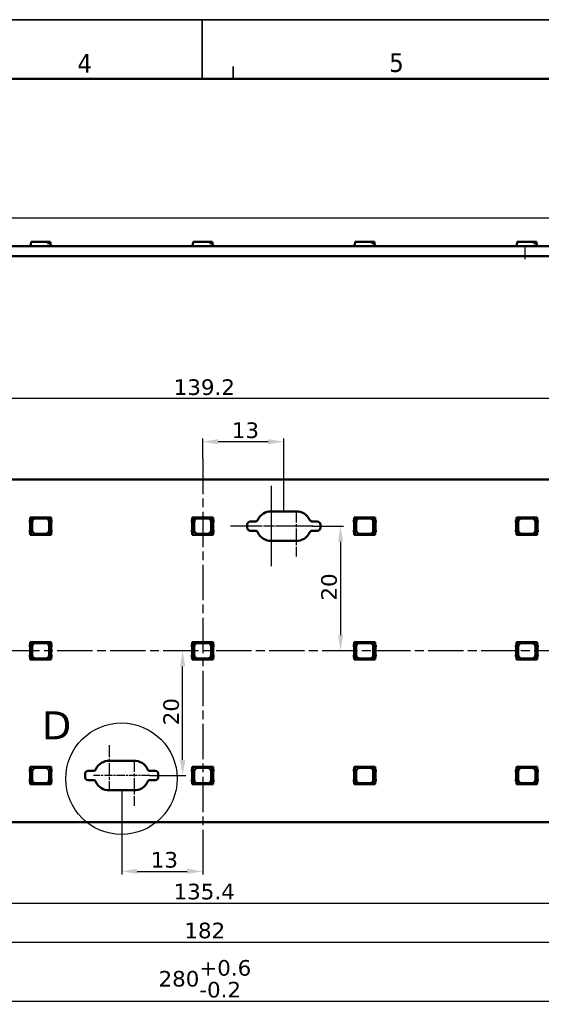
# Model space of a CAD drawing. Header units: millimetres. Extents: x 0 to 420, y 0 to 296.
# Tile 17 of 19: x 181 to 264, y 139 to 296. Entities that reach past the tile are written whole.
import ezdxf

# ---------------------------------------------------------------- set-up
doc = ezdxf.new("R2010")
doc.units = ezdxf.units.MM
doc.linetypes.add('CHAIN', pattern=[0.3543, 0.2362, -0.0295, 0.0591, -0.0295])
doc.linetypes.add('LONG_DASH_DOTTED', pattern=[0.3001, 0.2362, -0.0295, 0.0049, -0.0295])
doc.layers.get('0').update_dxf_attribs({"lineweight": 25})
for name, color, linetype, lineweight in [('Center Mark(ISO)', 7, 'LONG_DASH_DOTTED', 25), ('Centerline(ISO)', 7, 'Continuous', 25), ('Detail Circle Lines(ISO)', 7, 'Continuous', 25), ('Dimensions(ISO)', 7, 'Continuous', 25), ('Sketch Geometry(ISO)', 7, 'Continuous', 50), ('Symbols(ISO)', 7, 'Continuous', 25), ('Visible Edges(ISO)', 7, 'Continuous', 50)]:
    doc.layers.add(name, color=color, linetype=linetype, lineweight=lineweight)
doc.styles.add('LG.Philips.Title', font='verdana.ttf', dxfattribs={"width": 0.9})
doc.styles.add('Philips-dimensions', font='verdana.ttf')
doc.styles.add('Philips-tekstBigText', font='verdana.ttf')
doc.dimstyles.new('Philips-Oss', dxfattribs={"dimtxt": 2.5, "dimasz": 2.5, "dimexe": 0.5, "dimexo": 0, "dimgap": 0.5, "dimtad": 1, "dimtoh": 1, "dimrnd": 1e-08, "dimdsep": 46, "dimtxsty": 'Philips-dimensions', "dimcen": 0.09, "dimdle": 10, "dimclrd": 7, "dimclre": 7, "dimclrt": 7, "dimazin": 2, "dimtfac": 1, "dimtmove": 0, "dimatfit": 3, "dimfxl": 1, "dimtolj": 1, "dimlwd": 25, "dimlwe": 25, "dimarcsym": 0})

# ---------------------------------------------------------------- blocks, each defined once
blk = doc.blocks.new('*D20')
at = {"layer": 'Defpoints', "color": 0, "linetype": 'Continuous', "transparency": 16777216}
for p in [(70.1, 167.76), (350.1, 167.76), (350.1, 139.06)]:
    blk.add_point(p, dxfattribs=at)
at = {"layer": 'Dimensions(ISO)', "color": 7, "linetype": 'Continuous', "lineweight": 25, "transparency": 16777216}
for p, q in [((70.1, 167.76), (70.1, 138.56)), ((350.1, 167.76), (350.1, 138.56)), ((72.6, 139.06), (347.6, 139.06))]:
    blk.add_line(p, q, dxfattribs=at)
at = {"layer": 'Dimensions(ISO)', "color": 7, "linetype": 'Continuous', "transparency": 16777216}
for points in [[(72.6, 139.48), (72.6, 138.64), (70.1, 139.06)], [(347.6, 139.48), (347.6, 138.64), (350.1, 139.06)]]:
    blk.add_solid(points, dxfattribs=at)
at = {"layer": 'Dimensions(ISO)', "color": 7, "linetype": 'Continuous', "lineweight": 25, "transparency": 16777216, "insert": (203.01, 145.66), "char_height": 2.5, "attachment_point": 1, "style": 'Philips-dimensions'}
blk.add_mtext('\\A1;280\\S+0.6^ -0.2;', dxfattribs=at)
blk = doc.blocks.new('*D26')
at = {"layer": 'Defpoints', "color": 0, "linetype": 'Continuous', "transparency": 16777216}
for p in [(269, 264.66), (57.6, 258.56), (70.1, 258.56)]:
    blk.add_point(p, dxfattribs=at)
at = {"layer": 'Dimensions(ISO)', "color": 7, "linetype": 'Continuous', "lineweight": 25, "transparency": 16777216}
for p, q in [((57.6, 267.16), (57.6, 269.66)), ((269, 264.66), (57.1, 264.66)), ((57.6, 264.66), (57.6, 262.16)), ((57.6, 262.16), (57.6, 261.06)), ((57.6, 258.56), (57.6, 261.06)), ((70.1, 258.56), (57.1, 258.56)), ((57.6, 256.06), (57.6, 253.56))]:
    blk.add_line(p, q, dxfattribs=at)
at = {"layer": 'Dimensions(ISO)', "color": 7, "linetype": 'Continuous', "transparency": 16777216}
for points in [[(57.18, 267.16), (58.01, 267.16), (57.6, 264.66)], [(57.18, 256.06), (58.01, 256.06), (57.6, 258.56)]]:
    blk.add_solid(points, dxfattribs=at)
at = {"layer": 'Dimensions(ISO)', "color": 7, "linetype": 'Continuous', "lineweight": 25, "transparency": 16777216, "insert": (54.5, 260.73), "char_height": 2.5, "attachment_point": 1, "rotation": 90, "style": 'Philips-dimensions'}
blk.add_mtext('\\A1;6', dxfattribs=at)
blk = doc.blocks.new('Borders A3')
at = {"layer": 'Sketch Geometry(ISO)', "color": 7, "linetype": 'Continuous', "lineweight": 35}
for p, q in [((419.5, 296.5), (0.5, 296.5)), ((210, 296.5), (210, 287)), ((215, 289), (215, 287))]:
    blk.add_line(p, q, dxfattribs=at)
at = {"layer": 'Sketch Geometry(ISO)', "color": 1, "linetype": 'Continuous', "lineweight": 50, "true_color": 0xff0000}
blk.add_line((410, 287), (20, 287), dxfattribs=at)
at = {"layer": 'Symbols(ISO)', "color": 3, "true_color": 0x00ff00, "char_height": 3, "attachment_point": 7, "style": 'LG.Philips.Title'}
for s, insert in [('\\fVerdana|b0|i0;\\H3.0000;4', (190, 288)), ('\\fVerdana|b0|i0;\\H3.0000;5', (240, 288.06))]:
    blk.add_mtext(s, dxfattribs=dict(at, insert=insert))
blk = doc.blocks.new('*D29')
at = {"layer": 'Defpoints', "color": 0, "linetype": 'Continuous', "transparency": 16777216}
for p in [(206.88, 195.26), (210.77, 195.26), (201.6, 175.26)]:
    blk.add_point(p, dxfattribs=at)
at = {"layer": 'Dimensions(ISO)', "color": 7, "linetype": 'Continuous', "lineweight": 25, "transparency": 16777216}
for p, q in [((206.88, 177.76), (206.88, 192.76)), ((201.6, 175.26), (207.38, 175.26))]:
    blk.add_line(p, q, dxfattribs=at)
at = {"layer": 'Dimensions(ISO)', "color": 7, "linetype": 'Continuous', "transparency": 16777216}
for points in [[(206.47, 192.76), (207.3, 192.76), (206.88, 195.26)], [(206.47, 177.76), (207.3, 177.76), (206.88, 175.26)]]:
    blk.add_solid(points, dxfattribs=at)
at = {"layer": 'Dimensions(ISO)', "color": 7, "linetype": 'Continuous', "lineweight": 25, "transparency": 16777216, "insert": (203.78, 183.32), "char_height": 2.5, "attachment_point": 1, "rotation": 90, "style": 'Philips-dimensions'}
blk.add_mtext('\\A1;20', dxfattribs=at)
blk = doc.blocks.new('*D30')
at = {"layer": 'Defpoints', "color": 0, "linetype": 'Continuous', "transparency": 16777216}
for p in [(197.1, 172.89), (210.1, 160.88), (210.1, 159.88)]:
    blk.add_point(p, dxfattribs=at)
at = {"layer": 'Dimensions(ISO)', "color": 7, "linetype": 'Continuous', "lineweight": 25, "transparency": 16777216}
for p, q in [((197.1, 172.89), (197.1, 159.38)), ((199.6, 159.88), (207.6, 159.88)), ((210.1, 160.88), (210.1, 159.38))]:
    blk.add_line(p, q, dxfattribs=at)
at = {"layer": 'Dimensions(ISO)', "color": 7, "linetype": 'Continuous', "transparency": 16777216}
for points in [[(199.6, 160.3), (199.6, 159.47), (197.1, 159.88)], [(207.6, 160.3), (207.6, 159.47), (210.1, 159.88)]]:
    blk.add_solid(points, dxfattribs=at)
at = {"layer": 'Dimensions(ISO)', "color": 7, "linetype": 'Continuous', "lineweight": 25, "transparency": 16777216, "insert": (201.77, 162.99), "char_height": 2.5, "attachment_point": 1, "style": 'Philips-dimensions'}
blk.add_mtext('\\A1;13', dxfattribs=at)
blk = doc.blocks.new('*D31')
at = {"layer": 'Defpoints', "color": 0, "linetype": 'Continuous', "transparency": 16777216}
for p in [(119.1, 190.39), (301.1, 190.39), (301.1, 148.53)]:
    blk.add_point(p, dxfattribs=at)
at = {"layer": 'Dimensions(ISO)', "color": 7, "linetype": 'Continuous', "lineweight": 25, "transparency": 16777216}
for p, q in [((119.1, 190.39), (119.1, 148.03)), ((301.1, 190.39), (301.1, 148.03)), ((121.6, 148.53), (298.6, 148.53))]:
    blk.add_line(p, q, dxfattribs=at)
at = {"layer": 'Dimensions(ISO)', "color": 7, "linetype": 'Continuous', "transparency": 16777216}
for points in [[(121.6, 148.95), (121.6, 148.11), (119.1, 148.53)], [(298.6, 148.95), (298.6, 148.11), (301.1, 148.53)]]:
    blk.add_solid(points, dxfattribs=at)
at = {"layer": 'Dimensions(ISO)', "color": 7, "linetype": 'Continuous', "lineweight": 25, "transparency": 16777216, "insert": (207.16, 151.65), "char_height": 2.5, "attachment_point": 1, "style": 'Philips-dimensions'}
blk.add_mtext('\\A1;182', dxfattribs=at)
blk = doc.blocks.new('*D36')
at = {"layer": 'Defpoints', "color": 0, "linetype": 'Continuous', "transparency": 16777216}
for p in [(140.5, 235.71), (140.5, 208.69), (279.7, 208.69)]:
    blk.add_point(p, dxfattribs=at)
at = {"layer": 'Dimensions(ISO)', "color": 7, "linetype": 'Continuous', "lineweight": 25, "transparency": 16777216}
for p, q in [((140.5, 208.69), (140.5, 236.21)), ((277.2, 235.71), (143, 235.71)), ((279.7, 208.69), (279.7, 236.21))]:
    blk.add_line(p, q, dxfattribs=at)
at = {"layer": 'Dimensions(ISO)', "color": 7, "linetype": 'Continuous', "transparency": 16777216}
for points in [[(143, 236.12), (143, 235.29), (140.5, 235.71)], [(277.2, 236.12), (277.2, 235.29), (279.7, 235.71)]]:
    blk.add_solid(points, dxfattribs=at)
at = {"layer": 'Dimensions(ISO)', "color": 7, "linetype": 'Continuous', "lineweight": 25, "transparency": 16777216, "insert": (205.45, 238.81), "char_height": 2.5, "attachment_point": 1, "style": 'Philips-dimensions'}
blk.add_mtext('\\A1;139.2', dxfattribs=at)
blk = doc.blocks.new('*D41')
at = {"layer": 'Defpoints', "color": 0, "linetype": 'Continuous', "transparency": 16777216}
for p in [(142.4, 183.1), (277.8, 183.1), (277.8, 154.8)]:
    blk.add_point(p, dxfattribs=at)
at = {"layer": 'Dimensions(ISO)', "color": 7, "linetype": 'Continuous', "lineweight": 25, "transparency": 16777216}
for p, q in [((142.4, 183.1), (142.4, 154.3)), ((277.8, 183.1), (277.8, 154.3)), ((144.9, 154.8), (275.3, 154.8))]:
    blk.add_line(p, q, dxfattribs=at)
at = {"layer": 'Dimensions(ISO)', "color": 7, "linetype": 'Continuous', "transparency": 16777216}
for points in [[(144.9, 155.21), (144.9, 154.38), (142.4, 154.8)], [(275.3, 155.21), (275.3, 154.38), (277.8, 154.8)]]:
    blk.add_solid(points, dxfattribs=at)
at = {"layer": 'Dimensions(ISO)', "color": 7, "linetype": 'Continuous', "lineweight": 25, "transparency": 16777216, "insert": (205.42, 157.9), "char_height": 2.5, "attachment_point": 1, "style": 'Philips-dimensions'}
blk.add_mtext('\\A1;135.4', dxfattribs=at)
blk = doc.blocks.new('*D42')
at = {"layer": 'Defpoints', "color": 0, "linetype": 'Continuous', "transparency": 16777216}
for p in [(210.1, 228.8), (210.1, 226.07), (223.1, 217.64)]:
    blk.add_point(p, dxfattribs=at)
at = {"layer": 'Dimensions(ISO)', "color": 7, "linetype": 'Continuous', "lineweight": 25, "transparency": 16777216}
for p, q in [((210.1, 226.07), (210.1, 229.3)), ((223.1, 217.64), (223.1, 229.3)), ((220.6, 228.8), (212.6, 228.8))]:
    blk.add_line(p, q, dxfattribs=at)
at = {"layer": 'Dimensions(ISO)', "color": 7, "linetype": 'Continuous', "transparency": 16777216}
for points in [[(212.6, 229.22), (212.6, 228.38), (210.1, 228.8)], [(220.6, 229.22), (220.6, 228.38), (223.1, 228.8)]]:
    blk.add_solid(points, dxfattribs=at)
at = {"layer": 'Dimensions(ISO)', "color": 7, "linetype": 'Continuous', "lineweight": 25, "transparency": 16777216, "insert": (214.77, 231.9), "char_height": 2.5, "attachment_point": 1, "style": 'Philips-dimensions'}
blk.add_mtext('\\A1;13', dxfattribs=at)
blk = doc.blocks.new('*D43')
at = {"layer": 'Defpoints', "color": 0, "linetype": 'Continuous', "transparency": 16777216}
for p in [(227.6, 215.26), (232.21, 195.26), (232.21, 195.26)]:
    blk.add_point(p, dxfattribs=at)
at = {"layer": 'Dimensions(ISO)', "color": 7, "linetype": 'Continuous', "lineweight": 25, "transparency": 16777216}
for p, q in [((227.6, 215.26), (232.71, 215.26)), ((232.21, 212.76), (232.21, 197.76))]:
    blk.add_line(p, q, dxfattribs=at)
at = {"layer": 'Dimensions(ISO)', "color": 7, "linetype": 'Continuous', "transparency": 16777216}
for points in [[(231.8, 212.76), (232.63, 212.76), (232.21, 215.26)], [(231.8, 197.76), (232.63, 197.76), (232.21, 195.26)]]:
    blk.add_solid(points, dxfattribs=at)
at = {"layer": 'Dimensions(ISO)', "color": 7, "linetype": 'Continuous', "lineweight": 25, "transparency": 16777216, "insert": (229.11, 203.32), "char_height": 2.5, "attachment_point": 1, "rotation": 90, "style": 'Philips-dimensions'}
blk.add_mtext('\\A1;20', dxfattribs=at)
blk = doc.blocks.new('2dDetail1')
at = {"layer": 'Detail Circle Lines(ISO)'}
blk.add_circle((197.06, 174.75), 8.94, dxfattribs=at)
at = {"layer": 'Detail Circle Lines(ISO)', "insert": (184.27, 181.06), "char_height": 4.5, "attachment_point": 7, "style": 'Philips-tekstBigText'}
blk.add_mtext('D', dxfattribs=at)

msp = doc.modelspace()

# ---------------------------------------------------------------- linework, layer by layer
at = {"layer": 'Center Mark(ISO)', "linetype": 'CHAIN', "ltscale": 23.990969}
for p, q in [((221.098, 221.74), (221.098, 208.827)), ((227.815, 215.261), (214.564, 215.261))]:
    msp.add_line(p, q, dxfattribs=at)
at = {"layer": 'Center Mark(ISO)', "linetype": 'CHAIN', "ltscale": 8.195055}
for p, q in [((221.098, 220.136), (221.098, 212.761)), ((225.098, 217.761), (225.098, 210.386)), ((195.098, 180.136), (195.098, 172.761)), ((199.098, 177.761), (199.098, 170.386))]:
    msp.add_line(p, q, dxfattribs=at)
at = {"layer": 'Center Mark(ISO)', "linetype": 'CHAIN', "ltscale": 5.555937}
for p, q in [((223.598, 215.261), (218.598, 215.261)), ((227.598, 215.261), (222.598, 215.261)), ((197.598, 175.261), (192.598, 175.261)), ((201.598, 175.261), (196.598, 175.261))]:
    msp.add_line(p, q, dxfattribs=at)
at = {"layer": 'Centerline(ISO)', "linetype": 'CHAIN', "ltscale": 23.990969}
for p, q in [((210.098, 226.072), (210.098, 160.88)), ((353.937, 195.261), (67.598, 195.261))]:
    msp.add_line(p, q, dxfattribs=at)
at = {"layer": 'Dimensions(ISO)'}
msp.add_line((261.788, 260.16), (261.788, 258.06), dxfattribs=at)
at = {"layer": 'Visible Edges(ISO)'}
for p, q in [((182.523, 260.41), (182.562, 260.86)), ((182.562, 260.86), (185.223, 260.86)), ((185.223, 260.86), (185.634, 260.86)), ((185.223, 260.66), (185.223, 260.86)), ((185.651, 260.66), (185.223, 260.66)), ((185.634, 260.86), (185.651, 260.66)), ((185.651, 260.66), (185.673, 260.41)), ((208.523, 260.41), (208.562, 260.86)), ((208.562, 260.86), (211.223, 260.86)), ((211.223, 260.86), (211.634, 260.86)), ((211.223, 260.66), (211.223, 260.86)), ((211.651, 260.66), (211.223, 260.66)), ((211.634, 260.86), (211.651, 260.66)), ((211.651, 260.66), (211.673, 260.41)), ((234.523, 260.41), (234.562, 260.86)), ((234.562, 260.86), (237.223, 260.86)), ((237.223, 260.86), (237.634, 260.86)), ((237.223, 260.66), (237.223, 260.86)), ((237.651, 260.66), (237.223, 260.66)), ((237.634, 260.86), (237.651, 260.66)), ((237.651, 260.66), (237.673, 260.41)), ((260.523, 260.41), (260.562, 260.86)), ((260.562, 260.86), (263.223, 260.86)), ((263.223, 260.86), (263.634, 260.86)), ((263.223, 260.66), (263.223, 260.86)), ((263.651, 260.66), (263.223, 260.66)), ((263.634, 260.86), (263.651, 260.66)), ((263.651, 260.66), (263.673, 260.41)), ((70.098, 260.16), (350.098, 260.16)), ((182.348, 260.26), (182.423, 260.26)), ((182.348, 260.16), (182.348, 260.26)), ((182.423, 260.41), (182.523, 260.41)), ((182.423, 260.17), (182.423, 260.41)), ((182.423, 260.17), (185.773, 260.17)), ((182.425, 260.16), (182.425, 260.17)), ((182.517, 260.16), (182.517, 260.17)), ((182.571, 260.16), (182.571, 260.17)), ((183.209, 260.16), (183.209, 260.17)), ((183.338, 260.16), (183.338, 260.17)), ((183.788, 260.16), (183.788, 260.17)), ((183.953, 260.16), (183.953, 260.17)), ((185.62, 260.16), (185.62, 260.17)), ((185.673, 260.41), (185.773, 260.41)), ((185.688, 260.16), (185.688, 260.17)), ((185.773, 260.17), (185.773, 260.41)), ((185.773, 260.26), (185.778, 260.26)), ((185.778, 260.26), (185.848, 260.26)), ((185.778, 260.16), (185.778, 260.26)), ((185.848, 260.16), (185.848, 260.26)), ((208.348, 260.26), (208.423, 260.26)), ((208.348, 260.16), (208.348, 260.26)), ((208.423, 260.41), (208.523, 260.41)), ((208.423, 260.17), (208.423, 260.41)), ((208.423, 260.17), (211.773, 260.17)), ((208.425, 260.16), (208.425, 260.17)), ((208.517, 260.16), (208.517, 260.17)), ((208.571, 260.16), (208.571, 260.17)), ((209.209, 260.16), (209.209, 260.17)), ((209.338, 260.16), (209.338, 260.17)), ((209.788, 260.16), (209.788, 260.17)), ((209.953, 260.16), (209.953, 260.17)), ((211.62, 260.16), (211.62, 260.17)), ((211.673, 260.41), (211.773, 260.41)), ((211.688, 260.16), (211.688, 260.17)), ((211.773, 260.17), (211.773, 260.41)), ((211.773, 260.26), (211.778, 260.26)), ((211.778, 260.26), (211.848, 260.26)), ((211.778, 260.16), (211.778, 260.26)), ((211.848, 260.16), (211.848, 260.26)), ((234.348, 260.26), (234.423, 260.26)), ((234.348, 260.16), (234.348, 260.26)), ((234.423, 260.41), (234.523, 260.41)), ((234.423, 260.17), (234.423, 260.41)), ((234.423, 260.17), (237.773, 260.17)), ((234.425, 260.16), (234.425, 260.17)), ((234.517, 260.16), (234.517, 260.17)), ((234.571, 260.16), (234.571, 260.17)), ((235.209, 260.16), (235.209, 260.17)), ((235.338, 260.16), (235.338, 260.17)), ((235.788, 260.16), (235.788, 260.17)), ((235.953, 260.16), (235.953, 260.17)), ((237.62, 260.16), (237.62, 260.17)), ((237.673, 260.41), (237.773, 260.41)), ((237.688, 260.16), (237.688, 260.17)), ((237.773, 260.17), (237.773, 260.41)), ((237.773, 260.26), (237.778, 260.26)), ((237.778, 260.26), (237.848, 260.26)), ((237.778, 260.16), (237.778, 260.26)), ((237.848, 260.16), (237.848, 260.26)), ((260.348, 260.26), (260.423, 260.26)), ((260.348, 260.16), (260.348, 260.26)), ((260.423, 260.41), (260.523, 260.41)), ((260.423, 260.17), (260.423, 260.41)), ((260.423, 260.17), (263.773, 260.17)), ((260.425, 260.16), (260.425, 260.17)), ((260.517, 260.16), (260.517, 260.17)), ((260.571, 260.16), (260.571, 260.17)), ((261.209, 260.16), (261.209, 260.17)), ((261.338, 260.16), (261.338, 260.17)), ((261.788, 260.16), (261.788, 260.17)), ((261.953, 260.16), (261.953, 260.17)), ((263.62, 260.16), (263.62, 260.17)), ((263.673, 260.41), (263.773, 260.41)), ((263.688, 260.16), (263.688, 260.17)), ((263.773, 260.17), (263.773, 260.41)), ((263.773, 260.26), (263.778, 260.26)), ((263.778, 260.26), (263.848, 260.26)), ((263.778, 260.16), (263.778, 260.26)), ((263.848, 260.16), (263.848, 260.26)), ((350.098, 258.56), (70.098, 258.56)), ((350.098, 222.761), (70.098, 222.761)), ((182.523, 216.661), (182.423, 216.661)), ((182.423, 216.661), (182.423, 213.861)), ((182.562, 216.661), (182.523, 216.661)), ((182.523, 213.861), (182.523, 216.661)), ((185.634, 216.661), (182.562, 216.661)), ((182.562, 213.861), (182.562, 216.661)), ((183.323, 216.511), (184.873, 216.511)), ((185.634, 216.661), (185.634, 214.272)), ((185.673, 216.661), (185.634, 216.661)), ((185.773, 216.661), (185.673, 216.661)), ((185.673, 216.661), (185.673, 213.861)), ((185.773, 213.861), (185.773, 216.661)), ((208.523, 216.661), (208.423, 216.661)), ((208.423, 216.661), (208.423, 213.861)), ((208.562, 216.661), (208.523, 216.661)), ((208.523, 213.861), (208.523, 216.661)), ((211.634, 216.661), (208.562, 216.661)), ((208.562, 213.861), (208.562, 216.661)), ((209.323, 216.511), (210.873, 216.511)), ((211.634, 216.661), (211.634, 214.272)), ((211.673, 216.661), (211.634, 216.661)), ((211.773, 216.661), (211.673, 216.661)), ((211.673, 216.661), (211.673, 213.861)), ((211.773, 213.861), (211.773, 216.661)), ((221.098, 217.636), (225.098, 217.636)), ((234.523, 216.661), (234.423, 216.661)), ((234.423, 216.661), (234.423, 213.861)), ((234.562, 216.661), (234.523, 216.661)), ((234.523, 213.861), (234.523, 216.661)), ((237.634, 216.661), (234.562, 216.661)), ((234.562, 213.861), (234.562, 216.661)), ((235.323, 216.511), (236.873, 216.511)), ((237.634, 216.661), (237.634, 214.272)), ((237.673, 216.661), (237.634, 216.661)), ((237.773, 216.661), (237.673, 216.661)), ((237.673, 216.661), (237.673, 213.861)), ((237.773, 213.861), (237.773, 216.661)), ((260.523, 216.661), (260.423, 216.661)), ((260.423, 216.661), (260.423, 213.861)), ((260.562, 216.661), (260.523, 216.661)), ((260.523, 213.861), (260.523, 216.661)), ((263.634, 216.661), (260.562, 216.661)), ((260.562, 213.861), (260.562, 216.661)), ((261.323, 216.511), (262.873, 216.511)), ((263.634, 216.661), (263.634, 214.272)), ((263.673, 216.661), (263.634, 216.661)), ((263.773, 216.661), (263.673, 216.661)), ((263.673, 216.661), (263.673, 213.861)), ((263.773, 213.861), (263.773, 216.661)), ((182.423, 216.307), (182.348, 216.158)), ((182.348, 216.158), (182.348, 215.903)), ((182.348, 215.903), (182.401, 215.845)), ((182.401, 215.845), (182.401, 214.677)), ((182.723, 214.611), (182.723, 215.911)), ((185.473, 215.911), (185.473, 214.611)), ((185.778, 216.311), (185.773, 216.311)), ((185.848, 216.165), (185.778, 216.311)), ((185.8, 215.859), (185.848, 215.925)), ((185.8, 214.664), (185.8, 215.859)), ((185.848, 215.925), (185.848, 216.165)), ((208.423, 216.307), (208.348, 216.158)), ((208.348, 216.158), (208.348, 215.903)), ((208.348, 215.903), (208.401, 215.845)), ((208.401, 215.845), (208.401, 214.677)), ((208.723, 214.611), (208.723, 215.911)), ((211.473, 215.911), (211.473, 214.611)), ((211.778, 216.311), (211.773, 216.311)), ((211.848, 216.165), (211.778, 216.311)), ((211.8, 215.859), (211.848, 215.925)), ((211.8, 214.664), (211.8, 215.859)), ((211.848, 215.925), (211.848, 216.165)), ((217.223, 215.011), (217.223, 215.511)), ((217.723, 216.011), (218.509, 216.011)), ((227.687, 216.011), (228.473, 216.011)), ((228.973, 215.511), (228.973, 215.011)), ((234.423, 216.307), (234.348, 216.158)), ((234.348, 216.158), (234.348, 215.903)), ((234.348, 215.903), (234.401, 215.845)), ((234.401, 215.845), (234.401, 214.677)), ((234.723, 214.611), (234.723, 215.911)), ((237.473, 215.911), (237.473, 214.611)), ((237.778, 216.311), (237.773, 216.311)), ((237.848, 216.165), (237.778, 216.311)), ((237.8, 215.859), (237.848, 215.925)), ((237.8, 214.664), (237.8, 215.859)), ((237.848, 215.925), (237.848, 216.165)), ((260.423, 216.307), (260.348, 216.158)), ((260.348, 216.158), (260.348, 215.903)), ((260.348, 215.903), (260.401, 215.845)), ((260.401, 215.845), (260.401, 214.677)), ((260.723, 214.611), (260.723, 215.911)), ((263.473, 215.911), (263.473, 214.611)), ((263.778, 216.311), (263.773, 216.311)), ((263.848, 216.165), (263.778, 216.311)), ((263.8, 215.859), (263.848, 215.925)), ((263.8, 214.664), (263.8, 215.859)), ((263.848, 215.925), (263.848, 216.165)), ((182.401, 214.677), (182.348, 214.62)), ((182.348, 214.62), (182.348, 214.365)), ((182.348, 214.365), (182.423, 214.216)), ((182.423, 213.861), (182.523, 213.861)), ((182.523, 213.861), (182.562, 213.861)), ((182.562, 213.861), (185.223, 213.861)), ((184.873, 214.011), (183.323, 214.011)), ((185.223, 213.861), (185.634, 214.272)), ((185.651, 213.861), (185.223, 213.861)), ((185.634, 214.272), (185.651, 214.29)), ((185.651, 214.29), (185.651, 213.861)), ((185.651, 213.861), (185.673, 213.861)), ((185.673, 213.861), (185.773, 213.861)), ((185.773, 214.211), (185.778, 214.211)), ((185.778, 214.211), (185.848, 214.358)), ((185.848, 214.598), (185.8, 214.664)), ((185.848, 214.358), (185.848, 214.598)), ((208.401, 214.677), (208.348, 214.62)), ((208.348, 214.62), (208.348, 214.365)), ((208.348, 214.365), (208.423, 214.216)), ((208.423, 213.861), (208.523, 213.861)), ((208.523, 213.861), (208.562, 213.861)), ((208.562, 213.861), (211.223, 213.861)), ((210.873, 214.011), (209.323, 214.011)), ((211.223, 213.861), (211.634, 214.272)), ((211.651, 213.861), (211.223, 213.861)), ((211.634, 214.272), (211.651, 214.29)), ((211.651, 214.29), (211.651, 213.861)), ((211.651, 213.861), (211.673, 213.861)), ((211.673, 213.861), (211.773, 213.861)), ((211.773, 214.211), (211.778, 214.211)), ((211.778, 214.211), (211.848, 214.358)), ((211.848, 214.598), (211.8, 214.664)), ((211.848, 214.358), (211.848, 214.598)), ((218.509, 214.511), (217.723, 214.511)), ((228.473, 214.511), (227.687, 214.511)), ((234.401, 214.677), (234.348, 214.62)), ((234.348, 214.62), (234.348, 214.365)), ((234.348, 214.365), (234.423, 214.216)), ((234.423, 213.861), (234.523, 213.861)), ((234.523, 213.861), (234.562, 213.861)), ((234.562, 213.861), (237.223, 213.861)), ((236.873, 214.011), (235.323, 214.011)), ((237.223, 213.861), (237.634, 214.272)), ((237.651, 213.861), (237.223, 213.861)), ((237.634, 214.272), (237.651, 214.29)), ((237.651, 214.29), (237.651, 213.861)), ((237.651, 213.861), (237.673, 213.861)), ((237.673, 213.861), (237.773, 213.861)), ((237.773, 214.211), (237.778, 214.211)), ((237.778, 214.211), (237.848, 214.358)), ((237.848, 214.598), (237.8, 214.664)), ((237.848, 214.358), (237.848, 214.598)), ((260.401, 214.677), (260.348, 214.62)), ((260.348, 214.62), (260.348, 214.365)), ((260.348, 214.365), (260.423, 214.216)), ((260.423, 213.861), (260.523, 213.861)), ((260.523, 213.861), (260.562, 213.861)), ((260.562, 213.861), (263.223, 213.861)), ((262.873, 214.011), (261.323, 214.011)), ((263.223, 213.861), (263.634, 214.272)), ((263.651, 213.861), (263.223, 213.861)), ((263.634, 214.272), (263.651, 214.29)), ((263.651, 214.29), (263.651, 213.861)), ((263.651, 213.861), (263.673, 213.861)), ((263.673, 213.861), (263.773, 213.861)), ((263.773, 214.211), (263.778, 214.211)), ((263.778, 214.211), (263.848, 214.358)), ((263.848, 214.598), (263.8, 214.664)), ((263.848, 214.358), (263.848, 214.598)), ((225.098, 212.886), (221.098, 212.886)), ((182.423, 196.307), (182.348, 196.158)), ((182.348, 196.158), (182.348, 195.903)), ((182.348, 195.903), (182.401, 195.845)), ((182.523, 196.661), (182.423, 196.661)), ((182.423, 196.661), (182.423, 193.861)), ((182.562, 196.661), (182.523, 196.661)), ((182.523, 193.861), (182.523, 196.661)), ((185.634, 196.661), (182.562, 196.661)), ((182.562, 193.861), (182.562, 196.661)), ((182.723, 194.611), (182.723, 195.911)), ((183.323, 196.511), (184.873, 196.511)), ((185.473, 195.911), (185.473, 194.611)), ((185.634, 196.661), (185.634, 194.272)), ((185.673, 196.661), (185.634, 196.661)), ((185.773, 196.661), (185.673, 196.661)), ((185.673, 196.661), (185.673, 193.861)), ((185.773, 193.861), (185.773, 196.661)), ((185.778, 196.311), (185.773, 196.311)), ((185.848, 196.165), (185.778, 196.311)), ((185.8, 195.859), (185.848, 195.925)), ((185.8, 194.664), (185.8, 195.859)), ((185.848, 195.925), (185.848, 196.165)), ((208.423, 196.307), (208.348, 196.158)), ((208.348, 196.158), (208.348, 195.903)), ((208.348, 195.903), (208.401, 195.845)), ((208.523, 196.661), (208.423, 196.661)), ((208.423, 196.661), (208.423, 193.861)), ((208.562, 196.661), (208.523, 196.661)), ((208.523, 193.861), (208.523, 196.661)), ((211.634, 196.661), (208.562, 196.661)), ((208.562, 193.861), (208.562, 196.661)), ((208.723, 194.611), (208.723, 195.911)), ((209.323, 196.511), (210.873, 196.511)), ((211.473, 195.911), (211.473, 194.611)), ((211.634, 196.661), (211.634, 194.272)), ((211.673, 196.661), (211.634, 196.661)), ((211.773, 196.661), (211.673, 196.661)), ((211.673, 196.661), (211.673, 193.861)), ((211.773, 193.861), (211.773, 196.661)), ((211.778, 196.311), (211.773, 196.311)), ((211.848, 196.165), (211.778, 196.311)), ((211.8, 195.859), (211.848, 195.925)), ((211.8, 194.664), (211.8, 195.859)), ((211.848, 195.925), (211.848, 196.165)), ((234.423, 196.307), (234.348, 196.158)), ((234.348, 196.158), (234.348, 195.903)), ((234.348, 195.903), (234.401, 195.845)), ((234.523, 196.661), (234.423, 196.661)), ((234.423, 196.661), (234.423, 193.861)), ((234.562, 196.661), (234.523, 196.661)), ((234.523, 193.861), (234.523, 196.661)), ((237.634, 196.661), (234.562, 196.661)), ((234.562, 193.861), (234.562, 196.661)), ((234.723, 194.611), (234.723, 195.911)), ((235.323, 196.511), (236.873, 196.511)), ((237.473, 195.911), (237.473, 194.611)), ((237.634, 196.661), (237.634, 194.272)), ((237.673, 196.661), (237.634, 196.661)), ((237.773, 196.661), (237.673, 196.661)), ((237.673, 196.661), (237.673, 193.861)), ((237.773, 193.861), (237.773, 196.661)), ((237.778, 196.311), (237.773, 196.311)), ((237.848, 196.165), (237.778, 196.311)), ((237.8, 195.859), (237.848, 195.925)), ((237.8, 194.664), (237.8, 195.859)), ((237.848, 195.925), (237.848, 196.165)), ((260.423, 196.307), (260.348, 196.158)), ((260.348, 196.158), (260.348, 195.903)), ((260.348, 195.903), (260.401, 195.845)), ((260.523, 196.661), (260.423, 196.661)), ((260.423, 196.661), (260.423, 193.861)), ((260.562, 196.661), (260.523, 196.661)), ((260.523, 193.861), (260.523, 196.661)), ((263.634, 196.661), (260.562, 196.661)), ((260.562, 193.861), (260.562, 196.661)), ((260.723, 194.611), (260.723, 195.911)), ((261.323, 196.511), (262.873, 196.511)), ((263.473, 195.911), (263.473, 194.611)), ((263.634, 196.661), (263.634, 194.272)), ((263.673, 196.661), (263.634, 196.661)), ((263.773, 196.661), (263.673, 196.661)), ((263.673, 196.661), (263.673, 193.861)), ((263.773, 193.861), (263.773, 196.661)), ((263.778, 196.311), (263.773, 196.311)), ((263.848, 196.165), (263.778, 196.311)), ((263.8, 195.859), (263.848, 195.925)), ((263.8, 194.664), (263.8, 195.859)), ((263.848, 195.925), (263.848, 196.165)), ((182.401, 194.677), (182.348, 194.62)), ((182.348, 194.62), (182.348, 194.365)), ((182.348, 194.365), (182.423, 194.216)), ((182.401, 195.845), (182.401, 194.677)), ((185.223, 193.861), (185.634, 194.272)), ((185.634, 194.272), (185.651, 194.29)), ((185.651, 194.29), (185.651, 193.861)), ((185.778, 194.211), (185.848, 194.358)), ((185.848, 194.598), (185.8, 194.664)), ((185.848, 194.358), (185.848, 194.598)), ((208.401, 194.677), (208.348, 194.62)), ((208.348, 194.62), (208.348, 194.365)), ((208.348, 194.365), (208.423, 194.216)), ((208.401, 195.845), (208.401, 194.677)), ((211.223, 193.861), (211.634, 194.272)), ((211.634, 194.272), (211.651, 194.29)), ((211.651, 194.29), (211.651, 193.861)), ((211.778, 194.211), (211.848, 194.358)), ((211.848, 194.598), (211.8, 194.664)), ((211.848, 194.358), (211.848, 194.598)), ((234.401, 194.677), (234.348, 194.62)), ((234.348, 194.62), (234.348, 194.365)), ((234.348, 194.365), (234.423, 194.216)), ((234.401, 195.845), (234.401, 194.677)), ((237.223, 193.861), (237.634, 194.272)), ((237.634, 194.272), (237.651, 194.29)), ((237.651, 194.29), (237.651, 193.861)), ((237.778, 194.211), (237.848, 194.358)), ((237.848, 194.598), (237.8, 194.664)), ((237.848, 194.358), (237.848, 194.598)), ((260.401, 194.677), (260.348, 194.62)), ((260.348, 194.62), (260.348, 194.365)), ((260.348, 194.365), (260.423, 194.216)), ((260.401, 195.845), (260.401, 194.677)), ((263.223, 193.861), (263.634, 194.272)), ((263.634, 194.272), (263.651, 194.29)), ((263.651, 194.29), (263.651, 193.861)), ((263.778, 194.211), (263.848, 194.358)), ((263.848, 194.598), (263.8, 194.664)), ((263.848, 194.358), (263.848, 194.598)), ((182.423, 193.861), (182.523, 193.861)), ((182.523, 193.861), (182.562, 193.861)), ((182.562, 193.861), (185.223, 193.861)), ((184.873, 194.011), (183.323, 194.011)), ((185.651, 193.861), (185.223, 193.861)), ((185.651, 193.861), (185.673, 193.861)), ((185.673, 193.861), (185.773, 193.861)), ((185.773, 194.211), (185.778, 194.211)), ((208.423, 193.861), (208.523, 193.861)), ((208.523, 193.861), (208.562, 193.861)), ((208.562, 193.861), (211.223, 193.861)), ((210.873, 194.011), (209.323, 194.011)), ((211.651, 193.861), (211.223, 193.861)), ((211.651, 193.861), (211.673, 193.861)), ((211.673, 193.861), (211.773, 193.861)), ((211.773, 194.211), (211.778, 194.211)), ((234.423, 193.861), (234.523, 193.861)), ((234.523, 193.861), (234.562, 193.861)), ((234.562, 193.861), (237.223, 193.861)), ((236.873, 194.011), (235.323, 194.011)), ((237.651, 193.861), (237.223, 193.861)), ((237.651, 193.861), (237.673, 193.861)), ((237.673, 193.861), (237.773, 193.861)), ((237.773, 194.211), (237.778, 194.211)), ((260.423, 193.861), (260.523, 193.861)), ((260.523, 193.861), (260.562, 193.861)), ((260.562, 193.861), (263.223, 193.861)), ((262.873, 194.011), (261.323, 194.011)), ((263.651, 193.861), (263.223, 193.861)), ((263.651, 193.861), (263.673, 193.861)), ((263.673, 193.861), (263.773, 193.861)), ((263.773, 194.211), (263.778, 194.211)), ((195.098, 177.636), (199.098, 177.636)), ((182.423, 176.307), (182.348, 176.158)), ((182.348, 176.158), (182.348, 175.903)), ((182.348, 175.903), (182.401, 175.845)), ((182.401, 175.845), (182.401, 174.677)), ((182.523, 176.661), (182.423, 176.661)), ((182.423, 176.661), (182.423, 173.861)), ((182.562, 176.661), (182.523, 176.661)), ((182.523, 173.861), (182.523, 176.661)), ((185.634, 176.661), (182.562, 176.661)), ((182.562, 173.861), (182.562, 176.661)), ((182.723, 174.611), (182.723, 175.911)), ((183.323, 176.511), (184.873, 176.511)), ((185.473, 175.911), (185.473, 174.611)), ((185.634, 176.661), (185.634, 174.272)), ((185.673, 176.661), (185.634, 176.661)), ((185.773, 176.661), (185.673, 176.661)), ((185.673, 176.661), (185.673, 173.861)), ((185.773, 173.861), (185.773, 176.661)), ((185.778, 176.311), (185.773, 176.311)), ((185.848, 176.165), (185.778, 176.311)), ((185.8, 175.859), (185.848, 175.925)), ((185.8, 174.664), (185.8, 175.859)), ((185.848, 175.925), (185.848, 176.165)), ((191.223, 175.011), (191.223, 175.511)), ((191.723, 176.011), (192.509, 176.011)), ((201.687, 176.011), (202.473, 176.011)), ((202.973, 175.511), (202.973, 175.011)), ((208.423, 176.307), (208.348, 176.158)), ((208.348, 176.158), (208.348, 175.903)), ((208.348, 175.903), (208.401, 175.845)), ((208.401, 175.845), (208.401, 174.677)), ((208.523, 176.661), (208.423, 176.661)), ((208.423, 176.661), (208.423, 173.861)), ((208.562, 176.661), (208.523, 176.661)), ((208.523, 173.861), (208.523, 176.661)), ((211.634, 176.661), (208.562, 176.661)), ((208.562, 173.861), (208.562, 176.661)), ((208.723, 174.611), (208.723, 175.911)), ((209.323, 176.511), (210.873, 176.511)), ((211.473, 175.911), (211.473, 174.611)), ((211.634, 176.661), (211.634, 174.272)), ((211.673, 176.661), (211.634, 176.661)), ((211.773, 176.661), (211.673, 176.661)), ((211.673, 176.661), (211.673, 173.861)), ((211.773, 173.861), (211.773, 176.661)), ((211.778, 176.311), (211.773, 176.311)), ((211.848, 176.165), (211.778, 176.311)), ((211.8, 175.859), (211.848, 175.925)), ((211.8, 174.664), (211.8, 175.859)), ((211.848, 175.925), (211.848, 176.165)), ((234.423, 176.307), (234.348, 176.158)), ((234.348, 176.158), (234.348, 175.903)), ((234.348, 175.903), (234.401, 175.845)), ((234.401, 175.845), (234.401, 174.677)), ((234.523, 176.661), (234.423, 176.661)), ((234.423, 176.661), (234.423, 173.861)), ((234.562, 176.661), (234.523, 176.661)), ((234.523, 173.861), (234.523, 176.661)), ((237.634, 176.661), (234.562, 176.661)), ((234.562, 173.861), (234.562, 176.661)), ((234.723, 174.611), (234.723, 175.911)), ((235.323, 176.511), (236.873, 176.511)), ((237.473, 175.911), (237.473, 174.611)), ((237.634, 176.661), (237.634, 174.272)), ((237.673, 176.661), (237.634, 176.661)), ((237.773, 176.661), (237.673, 176.661)), ((237.673, 176.661), (237.673, 173.861)), ((237.773, 173.861), (237.773, 176.661)), ((237.778, 176.311), (237.773, 176.311)), ((237.848, 176.165), (237.778, 176.311)), ((237.8, 175.859), (237.848, 175.925)), ((237.8, 174.664), (237.8, 175.859)), ((237.848, 175.925), (237.848, 176.165)), ((260.423, 176.307), (260.348, 176.158)), ((260.348, 176.158), (260.348, 175.903)), ((260.348, 175.903), (260.401, 175.845)), ((260.401, 175.845), (260.401, 174.677)), ((260.523, 176.661), (260.423, 176.661)), ((260.423, 176.661), (260.423, 173.861)), ((260.562, 176.661), (260.523, 176.661)), ((260.523, 173.861), (260.523, 176.661)), ((263.634, 176.661), (260.562, 176.661)), ((260.562, 173.861), (260.562, 176.661)), ((260.723, 174.611), (260.723, 175.911)), ((261.323, 176.511), (262.873, 176.511)), ((263.473, 175.911), (263.473, 174.611)), ((263.634, 176.661), (263.634, 174.272)), ((263.673, 176.661), (263.634, 176.661)), ((263.773, 176.661), (263.673, 176.661)), ((263.673, 176.661), (263.673, 173.861)), ((263.773, 173.861), (263.773, 176.661)), ((263.778, 176.311), (263.773, 176.311)), ((263.848, 176.165), (263.778, 176.311)), ((263.8, 175.859), (263.848, 175.925)), ((263.8, 174.664), (263.8, 175.859)), ((263.848, 175.925), (263.848, 176.165)), ((182.401, 174.677), (182.348, 174.62)), ((182.348, 174.62), (182.348, 174.365)), ((182.348, 174.365), (182.423, 174.216)), ((182.423, 173.861), (182.523, 173.861)), ((182.523, 173.861), (182.562, 173.861)), ((182.562, 173.861), (185.223, 173.861)), ((184.873, 174.011), (183.323, 174.011)), ((185.223, 173.861), (185.634, 174.272)), ((185.651, 173.861), (185.223, 173.861)), ((185.634, 174.272), (185.651, 174.29)), ((185.651, 174.29), (185.651, 173.861)), ((185.651, 173.861), (185.673, 173.861)), ((185.673, 173.861), (185.773, 173.861)), ((185.773, 174.211), (185.778, 174.211)), ((185.778, 174.211), (185.848, 174.358)), ((185.848, 174.598), (185.8, 174.664)), ((185.848, 174.358), (185.848, 174.598)), ((192.509, 174.511), (191.723, 174.511)), ((202.473, 174.511), (201.687, 174.511)), ((208.401, 174.677), (208.348, 174.62)), ((208.348, 174.62), (208.348, 174.365)), ((208.348, 174.365), (208.423, 174.216)), ((208.423, 173.861), (208.523, 173.861)), ((208.523, 173.861), (208.562, 173.861)), ((208.562, 173.861), (211.223, 173.861)), ((210.873, 174.011), (209.323, 174.011)), ((211.223, 173.861), (211.634, 174.272)), ((211.651, 173.861), (211.223, 173.861)), ((211.634, 174.272), (211.651, 174.29)), ((211.651, 174.29), (211.651, 173.861)), ((211.651, 173.861), (211.673, 173.861)), ((211.673, 173.861), (211.773, 173.861)), ((211.773, 174.211), (211.778, 174.211)), ((211.778, 174.211), (211.848, 174.358)), ((211.848, 174.598), (211.8, 174.664)), ((211.848, 174.358), (211.848, 174.598)), ((234.401, 174.677), (234.348, 174.62)), ((234.348, 174.62), (234.348, 174.365)), ((234.348, 174.365), (234.423, 174.216)), ((234.423, 173.861), (234.523, 173.861)), ((234.523, 173.861), (234.562, 173.861)), ((234.562, 173.861), (237.223, 173.861)), ((236.873, 174.011), (235.323, 174.011)), ((237.223, 173.861), (237.634, 174.272)), ((237.651, 173.861), (237.223, 173.861)), ((237.634, 174.272), (237.651, 174.29)), ((237.651, 174.29), (237.651, 173.861)), ((237.651, 173.861), (237.673, 173.861)), ((237.673, 173.861), (237.773, 173.861)), ((237.773, 174.211), (237.778, 174.211)), ((237.778, 174.211), (237.848, 174.358)), ((237.848, 174.598), (237.8, 174.664)), ((237.848, 174.358), (237.848, 174.598)), ((260.401, 174.677), (260.348, 174.62)), ((260.348, 174.62), (260.348, 174.365)), ((260.348, 174.365), (260.423, 174.216)), ((260.423, 173.861), (260.523, 173.861)), ((260.523, 173.861), (260.562, 173.861)), ((260.562, 173.861), (263.223, 173.861)), ((262.873, 174.011), (261.323, 174.011)), ((263.223, 173.861), (263.634, 174.272)), ((263.651, 173.861), (263.223, 173.861)), ((263.634, 174.272), (263.651, 174.29)), ((263.651, 174.29), (263.651, 173.861)), ((263.651, 173.861), (263.673, 173.861)), ((263.673, 173.861), (263.773, 173.861)), ((263.773, 174.211), (263.778, 174.211)), ((263.778, 174.211), (263.848, 174.358)), ((263.848, 174.598), (263.8, 174.664)), ((263.848, 174.358), (263.848, 174.598)), ((199.098, 172.886), (195.098, 172.886)), ((70.098, 167.761), (350.098, 167.761))]:
    msp.add_line(p, q, dxfattribs=at)
for centre, radius, start, end in [((183.323, 215.911), 0.6, 90, 180), ((184.873, 215.911), 0.6, 0, 90), ((209.323, 215.911), 0.6, 90, 180), ((210.873, 215.911), 0.6, 0, 90), ((221.098, 215.261), 2.375, 90, 154.22854), ((225.098, 215.261), 2.375, 25.77146, 90), ((235.323, 215.911), 0.6, 90, 180), ((236.873, 215.911), 0.6, 0, 90), ((261.323, 215.911), 0.6, 90, 180), ((262.873, 215.911), 0.6, 0, 90), ((217.723, 215.511), 0.5, 90, 180), ((217.723, 215.011), 0.5, 180, 270), ((218.509, 216.511), 0.5, 270, 334.22854), ((227.687, 216.511), 0.5, 205.77146, 270), ((228.473, 215.511), 0.5, 0, 90), ((228.473, 215.011), 0.5, 270, 0), ((183.323, 214.611), 0.6, 180, 270), ((184.873, 214.611), 0.6, 270, 0), ((209.323, 214.611), 0.6, 180, 270), ((210.873, 214.611), 0.6, 270, 0), ((218.509, 214.011), 0.5, 25.77146, 90), ((221.098, 215.261), 2.375, 205.77146, 270), ((225.098, 215.261), 2.375, 270, 334.22854), ((227.687, 214.011), 0.5, 90, 154.22854), ((235.323, 214.611), 0.6, 180, 270), ((236.873, 214.611), 0.6, 270, 0), ((261.323, 214.611), 0.6, 180, 270), ((262.873, 214.611), 0.6, 270, 0), ((183.323, 195.911), 0.6, 90, 180), ((184.873, 195.911), 0.6, 0, 90), ((209.323, 195.911), 0.6, 90, 180), ((210.873, 195.911), 0.6, 0, 90), ((235.323, 195.911), 0.6, 90, 180), ((236.873, 195.911), 0.6, 0, 90), ((261.323, 195.911), 0.6, 90, 180), ((262.873, 195.911), 0.6, 0, 90), ((183.323, 194.611), 0.6, 180, 270), ((184.873, 194.611), 0.6, 270, 0), ((209.323, 194.611), 0.6, 180, 270), ((210.873, 194.611), 0.6, 270, 0), ((235.323, 194.611), 0.6, 180, 270), ((236.873, 194.611), 0.6, 270, 0), ((261.323, 194.611), 0.6, 180, 270), ((262.873, 194.611), 0.6, 270, 0), ((195.098, 175.261), 2.375, 90, 154.22854), ((199.098, 175.261), 2.375, 25.77146, 90), ((183.323, 175.911), 0.6, 90, 180), ((184.873, 175.911), 0.6, 0, 90), ((191.723, 175.511), 0.5, 90, 180), ((192.509, 176.511), 0.5, 270, 334.22854), ((201.687, 176.511), 0.5, 205.77146, 270), ((202.473, 175.511), 0.5, 0, 90), ((209.323, 175.911), 0.6, 90, 180), ((210.873, 175.911), 0.6, 0, 90), ((235.323, 175.911), 0.6, 90, 180), ((236.873, 175.911), 0.6, 0, 90), ((261.323, 175.911), 0.6, 90, 180), ((262.873, 175.911), 0.6, 0, 90), ((183.323, 174.611), 0.6, 180, 270), ((184.873, 174.611), 0.6, 270, 0), ((191.723, 175.011), 0.5, 180, 270), ((192.509, 174.011), 0.5, 25.77146, 90), ((195.098, 175.261), 2.375, 205.77146, 270), ((199.098, 175.261), 2.375, 270, 334.22854), ((201.687, 174.011), 0.5, 90, 154.22854), ((202.473, 175.011), 0.5, 270, 0), ((209.323, 174.611), 0.6, 180, 270), ((210.873, 174.611), 0.6, 270, 0), ((235.323, 174.611), 0.6, 180, 270), ((236.873, 174.611), 0.6, 270, 0), ((261.323, 174.611), 0.6, 180, 270), ((262.873, 174.611), 0.6, 270, 0)]:
    msp.add_arc(centre, radius, start, end, dxfattribs=at)

# ---------------------------------------------------------------- block references
msp.add_blockref('Borders A3', (0, 0))
at = {"layer": 'Detail Circle Lines(ISO)'}
msp.add_blockref('2dDetail1', (0, 0), dxfattribs=at)

# ---------------------------------------------------------------- dimensions: what is measured, and where the dimension line sits
at = {"layer": 'Dimensions(ISO)', "color": 7, "linetype": 'Continuous', "lineweight": 25}
for base, p1, p2, angle, override, picture, middle in [((57.598, 258.56), (268.998, 264.66), (70.098, 258.56), 90, {"dimgap": 0.5, "dimtoh": 0, "dimdec": 0, "dimtol": 0, "dimlim": 0, "dimtp": 0, "dimtm": 0, "dimtdec": 2, "dimtofl": 0}, '*D26', (57.598, 261.61)), ((140.498, 235.706), (279.698, 208.692), (140.498, 208.692), 180, {"dimgap": 0.5, "dimtoh": 0, "dimdec": 2, "dimtol": 0, "dimlim": 0, "dimtp": 0, "dimtm": 0, "dimtdec": 2, "dimtofl": 0, "dimatfit": 1}, '*D36', (210.098, 235.706)), ((210.098, 228.8), (223.098, 217.636), (210.098, 226.072), 180, {"dimgap": 0.5, "dimtoh": 0, "dimdec": 2, "dimtol": 0, "dimlim": 0, "dimtp": 0, "dimtm": 0, "dimtdec": 2, "dimtofl": 0, "dimatfit": 1}, '*D42', (216.598, 228.8)), ((232.213, 195.261), (227.598, 215.261), (232.213, 195.261), 90, {"dimgap": 0.5, "dimtoh": 0, "dimdec": 2, "dimse2": 1, "dimtol": 0, "dimlim": 0, "dimtp": 0, "dimtm": 0, "dimtdec": 2, "dimtofl": 0, "dimatfit": 1}, '*D43', (232.213, 205.261)), ((206.883, 195.261), (201.598, 175.261), (210.767, 195.261), 90, {"dimgap": 0.5, "dimtoh": 0, "dimdec": 2, "dimse2": 1, "dimtol": 0, "dimlim": 0, "dimtp": 0, "dimtm": 0, "dimtdec": 2, "dimtofl": 0, "dimatfit": 1}, '*D29', (206.883, 185.261)), ((301.098, 148.531), (119.098, 190.386), (301.098, 190.386), 180, {"dimgap": 0.5, "dimtoh": 0, "dimdec": 2, "dimtol": 0, "dimlim": 0, "dimtp": 0, "dimtm": 0, "dimtdec": 2, "dimtofl": 0, "dimatfit": 1}, '*D31', (210.098, 148.531)), ((277.798, 154.795), (142.398, 183.099), (277.798, 183.099), 180, {"dimgap": 0.5, "dimtoh": 0, "dimdec": 2, "dimtol": 0, "dimlim": 0, "dimtp": 0, "dimtm": 0, "dimtdec": 2, "dimtofl": 0, "dimatfit": 1}, '*D41', (210.098, 154.795)), ((210.098, 159.883), (197.098, 172.886), (210.098, 160.88), 180, {"dimgap": 0.5, "dimtoh": 0, "dimdec": 2, "dimtol": 0, "dimlim": 0, "dimtp": 0, "dimtm": 0, "dimtdec": 2, "dimtofl": 0, "dimatfit": 1}, '*D30', (203.598, 159.883)), ((350.098, 139.06), (70.098, 167.761), (350.098, 167.761), 180, {"dimgap": 0.5, "dimtoh": 0, "dimdec": 2, "dimtol": 1, "dimlim": 0, "dimtp": 0.6, "dimtm": 0.2, "dimtdec": 2, "dimtofl": 0, "dimatfit": 1}, '*D20', (210.098, 139.06))]:
    dim = msp.add_linear_dim(base=base, p1=p1, p2=p2, angle=angle, dimstyle='Philips-Oss', override=override, dxfattribs=at)
    dim.commit()
    dim.dimension.update_dxf_attribs({"geometry": picture, "text_midpoint": middle, "dimtype": 160})

doc.saveas('drawing.dxf')
